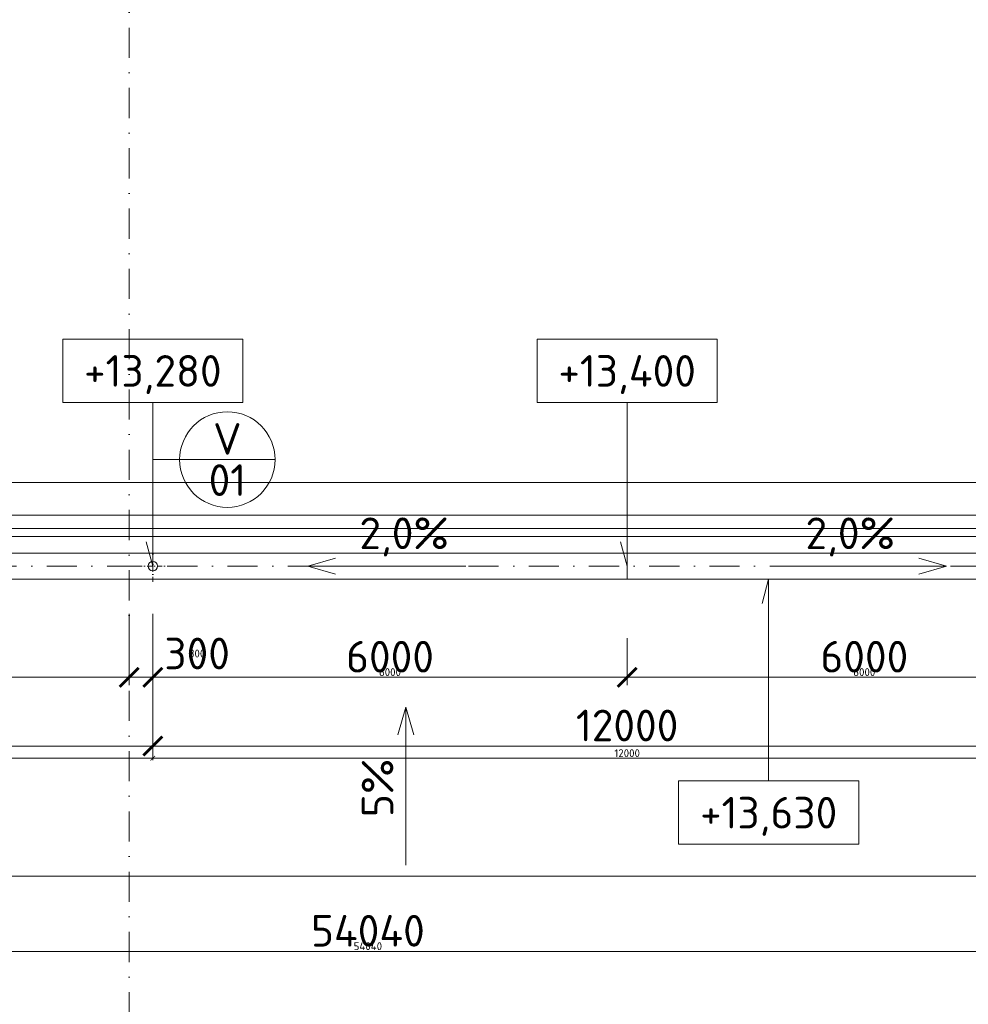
# Model space of a CAD drawing. Header units: millimetres. Extents: x -1695604 to 5289369, y -1488057 to 2187451.
# Tile 176 of 256: x 101166 to 113166, y 225760 to 238208. Entities that reach past the tile are written whole.
import ezdxf
from ezdxf.enums import TextEntityAlignment as Align

# ---------------------------------------------------------------- set-up
doc = ezdxf.new("R2010")
doc.units = ezdxf.units.MM
doc.linetypes.add('CENTERX2', pattern=[101.6, 63.5, -12.7, 12.7, -12.7])
doc.linetypes.add('DASHDOT', pattern=[25.4, 12.7, -6.35, 0, -6.35])
doc.layers.get('Defpoints').update_dxf_attribs({"color": 8})
for name, color, linetype, lineweight in [('A99_N_kce-pohl', 1, 'Continuous', 9), ('A99_N_koty-200', 5, 'Continuous', 5), ('A99_N_koty-200 @ 200', 5, 'Continuous', 5), ('A99_N_koty-200 @ 50 (2)', 5, 'Continuous', 5), ('A99_N_koty-vysk', 160, 'Continuous', 5), ('A99_N_znaceni 200', 5, 'Continuous', 5), ('A99_S_kce-pohl', 7, 'Continuous', 5), ('A99_S_osy', 1, 'CENTERX2', 5)]:
    doc.layers.add(name, color=color, linetype=linetype, lineweight=lineweight)
doc.styles.add('A99_kota', font='isocpeur.ttf', dxfattribs={"height": 2})
doc.styles.add('A99_popis', font='isocpeur.ttf')
doc.styles.add('ad_popis 100', font='isocpeur.ttf', dxfattribs={"height": 200})
doc.dimstyles.new('A99_kota_200 new', dxfattribs={"dimscale": 200, "dimtxt": 2, "dimasz": 1.2, "dimexe": 0.5, "dimexo": 1.5, "dimgap": 0.3, "dimtad": 1, "dimdec": 0, "dimzin": 3, "dimdsep": 46, "dimtxsty": 'A99_kota', "dimblk": 'ARCHTICK', "dimcen": 2.5, "dimazin": 2, "dimtfac": 0.75, "dimtdec": 0, "dimtmove": 2, "dimatfit": 0, "dimfxl": 0, "dimtolj": 1, "dimtzin": 0, "dimlwd": 5, "dimlwe": 5, "dimarcsym": 0})

# ---------------------------------------------------------------- blocks, each defined once
blk = doc.blocks.new('_ArchTick')
at = {"color": 0, "linetype": 'ByBlock', "const_width": 0.15}
blk.add_lwpolyline([(-0.5, -0.5), (0.5, 0.5)], dxfattribs=at)
blk = doc.blocks.new('*D4385')
at = {"layer": 'A99_N_koty-200', "color": 0, "linetype": 'Continuous', "lineweight": 5, "transparency": 16777216}
for p, q in [((11930, 226580), (11930, 227480)), ((132620, 226580), (132620, 227480)), ((11930, 227380), (132620, 227380))]:
    blk.add_line(p, q, dxfattribs=at)
at = {"layer": 'Defpoints', "color": 0, "linetype": 'Continuous', "lineweight": 18, "transparency": 16777216}
for p in [(132620, 227380), (11930, 225255), (132620, 225255)]:
    blk.add_point(p, dxfattribs=at)
at = {"layer": 'A99_N_koty-200', "color": 0, "linetype": 'Continuous', "lineweight": 5, "transparency": 16777216, "xscale": 240, "yscale": 240, "zscale": 240, "rotation": 180}
blk.add_blockref('_ArchTick', (11930, 227380), dxfattribs=at)
at = {"layer": 'A99_N_koty-200', "color": 0, "linetype": 'Continuous', "lineweight": 5, "transparency": 16777216, "xscale": 240, "yscale": 240, "zscale": 240}
blk.add_blockref('_ArchTick', (132620, 227380), dxfattribs=at)
at = {"layer": 'A99_N_koty-200', "color": 0, "linetype": 'Continuous', "transparency": 16777216, "insert": (77020, 227680), "char_height": 400, "attachment_point": 5, "style": 'A99_kota'}
blk.add_mtext('\\A1;120690', dxfattribs=at)
blk = doc.blocks.new('*D4386')
at = {"layer": 'A99_N_koty-200', "color": 0, "linetype": 'Continuous', "lineweight": 5, "transparency": 16777216}
for p, q in [((11930, 227180), (11930, 227405)), ((11930, 227380), (132620, 227380)), ((132620, 227180), (132620, 227405))]:
    blk.add_line(p, q, dxfattribs=at)
at = {"layer": 'Defpoints', "color": 0, "linetype": 'Continuous', "lineweight": 18, "transparency": 16777216}
for p in [(132620, 227380), (11930, 225255), (132620, 225255)]:
    blk.add_point(p, dxfattribs=at)
at = {"layer": 'A99_N_koty-200', "color": 0, "linetype": 'Continuous', "lineweight": 5, "transparency": 16777216, "xscale": 60, "yscale": 60, "zscale": 60, "rotation": 180}
blk.add_blockref('_ArchTick', (11930, 227380), dxfattribs=at)
at = {"layer": 'A99_N_koty-200', "color": 0, "linetype": 'Continuous', "lineweight": 5, "transparency": 16777216, "xscale": 60, "yscale": 60, "zscale": 60}
blk.add_blockref('_ArchTick', (132620, 227380), dxfattribs=at)
at = {"layer": 'A99_N_koty-200', "color": 0, "linetype": 'Continuous', "transparency": 16777216, "insert": (72275, 227445), "char_height": 100, "attachment_point": 5, "style": 'A99_kota'}
blk.add_mtext('\\A1;120690', dxfattribs=at)
blk = doc.blocks.new('*U66')
at = {"color": 0, "linetype": 'ByBlock'}
for p, q in [((5.7, -4), (5.7, -14.35)), ((5.7, -14.35), (5.286, -12.805))]:
    blk.add_line(p, q, dxfattribs=at)
blk.add_lwpolyline([(0, -4), (11.4, -4), (11.4, 0), (0, 0)], close=True, dxfattribs=at)
at = {"color": 0, "linetype": 'ByBlock', "style": 'A99_kota'}
for tag, p in [('VYSKA', (5.7, -2.241)), ('VYSKA_POPIS1', (5.7, -6.041)), ('VYSKA_POPIS2', (5.9, -9.541)), ('VYSKA_POPIS3', (5.9, -13.041))]:
    blk.add_attdef(tag, text='', height=2, dxfattribs=at).set_placement(p, align=Align.MIDDLE)
blk = doc.blocks.new('*D4911')
at = {"layer": 'A99_N_koty-200', "color": 0, "linetype": 'Continuous', "lineweight": 5, "transparency": 16777216}
for p, q in [((102550, 230695), (102550, 229795)), ((102850, 230695), (102850, 229795)), ((102550, 229895), (102310, 229895)), ((102550, 229895), (102850, 229895)), ((102850, 229895), (103090, 229895))]:
    blk.add_line(p, q, dxfattribs=at)
at = {"layer": 'Defpoints', "color": 0, "linetype": 'Continuous', "lineweight": 18, "transparency": 16777216}
for p in [(102850, 231300), (102550, 231180), (102850, 229895)]:
    blk.add_point(p, dxfattribs=at)
at = {"layer": 'A99_N_koty-200', "color": 0, "linetype": 'Continuous', "lineweight": 5, "transparency": 16777216, "xscale": 240, "yscale": 240, "zscale": 240}
blk.add_blockref('_ArchTick', (102550, 229895), dxfattribs=at)
at = {"layer": 'A99_N_koty-200', "color": 0, "linetype": 'Continuous', "lineweight": 5, "transparency": 16777216, "xscale": 240, "yscale": 240, "zscale": 240, "rotation": 180}
blk.add_blockref('_ArchTick', (102850, 229895), dxfattribs=at)
at = {"layer": 'A99_N_koty-200', "color": 0, "linetype": 'Continuous', "transparency": 16777216, "insert": (103410, 230195), "char_height": 400, "attachment_point": 5, "style": 'A99_kota'}
blk.add_mtext('\\A1;300', dxfattribs=at)
blk = doc.blocks.new('*D4912')
at = {"layer": 'A99_N_koty-200', "color": 0, "linetype": 'Continuous', "lineweight": 5, "transparency": 16777216}
for p, q in [((102550, 230095), (102550, 229870)), ((102850, 230095), (102850, 229870)), ((102550, 229895), (102490, 229895)), ((102550, 229895), (102850, 229895)), ((102850, 229895), (102910, 229895))]:
    blk.add_line(p, q, dxfattribs=at)
at = {"layer": 'Defpoints', "color": 0, "linetype": 'Continuous', "lineweight": 18, "transparency": 16777216}
for p in [(102850, 231300), (102550, 231180), (102850, 229895)]:
    blk.add_point(p, dxfattribs=at)
at = {"layer": 'A99_N_koty-200', "color": 0, "linetype": 'Continuous', "lineweight": 5, "transparency": 16777216, "xscale": 60, "yscale": 60, "zscale": 60}
blk.add_blockref('_ArchTick', (102550, 229895), dxfattribs=at)
at = {"layer": 'A99_N_koty-200', "color": 0, "linetype": 'Continuous', "lineweight": 5, "transparency": 16777216, "xscale": 60, "yscale": 60, "zscale": 60, "rotation": 180}
blk.add_blockref('_ArchTick', (102850, 229895), dxfattribs=at)
at = {"layer": 'A99_N_koty-200', "color": 0, "linetype": 'Continuous', "transparency": 16777216, "insert": (103410, 230195), "char_height": 100, "attachment_point": 5, "style": 'A99_kota'}
blk.add_mtext('\\A1;300', dxfattribs=at)
blk = doc.blocks.new('*D4914')
at = {"layer": 'A99_N_koty-200', "color": 0, "linetype": 'Continuous', "lineweight": 5, "transparency": 16777216}
for p, q in [((102850, 229825), (102850, 228925)), ((114850, 229825), (114850, 228925)), ((102850, 229025), (114850, 229025))]:
    blk.add_line(p, q, dxfattribs=at)
at = {"layer": 'Defpoints', "color": 0, "linetype": 'Continuous', "lineweight": 18, "transparency": 16777216}
for p in [(102850, 231300), (114850, 231300), (114850, 229025)]:
    blk.add_point(p, dxfattribs=at)
at = {"layer": 'A99_N_koty-200', "color": 0, "linetype": 'Continuous', "lineweight": 5, "transparency": 16777216, "xscale": 240, "yscale": 240, "zscale": 240, "rotation": 180}
blk.add_blockref('_ArchTick', (102850, 229025), dxfattribs=at)
at = {"layer": 'A99_N_koty-200', "color": 0, "linetype": 'Continuous', "lineweight": 5, "transparency": 16777216, "xscale": 240, "yscale": 240, "zscale": 240}
blk.add_blockref('_ArchTick', (114850, 229025), dxfattribs=at)
at = {"layer": 'A99_N_koty-200', "color": 0, "linetype": 'Continuous', "transparency": 16777216, "insert": (108850, 229285), "char_height": 400, "attachment_point": 5, "style": 'A99_kota'}
blk.add_mtext('\\A1;12000', dxfattribs=at)
blk = doc.blocks.new('*D4915')
at = {"layer": 'A99_N_koty-200', "color": 0, "linetype": 'Continuous', "lineweight": 5, "transparency": 16777216}
for p, q in [((102850, 229070), (102850, 228845)), ((114850, 229070), (114850, 228845)), ((102850, 228870), (114850, 228870))]:
    blk.add_line(p, q, dxfattribs=at)
at = {"layer": 'Defpoints', "color": 0, "linetype": 'Continuous', "lineweight": 18, "transparency": 16777216}
for p in [(102850, 231300), (114850, 231300), (114850, 228870)]:
    blk.add_point(p, dxfattribs=at)
at = {"layer": 'A99_N_koty-200', "color": 0, "linetype": 'Continuous', "lineweight": 5, "transparency": 16777216, "xscale": 60, "yscale": 60, "zscale": 60, "rotation": 180}
blk.add_blockref('_ArchTick', (102850, 228870), dxfattribs=at)
at = {"layer": 'A99_N_koty-200', "color": 0, "linetype": 'Continuous', "lineweight": 5, "transparency": 16777216, "xscale": 60, "yscale": 60, "zscale": 60}
blk.add_blockref('_ArchTick', (114850, 228870), dxfattribs=at)
at = {"layer": 'A99_N_koty-200', "color": 0, "linetype": 'Continuous', "transparency": 16777216, "insert": (108850, 228935), "char_height": 100, "attachment_point": 5, "style": 'A99_kota'}
blk.add_mtext('\\A1;12000', dxfattribs=at)
blk = doc.blocks.new('*D4917')
at = {"layer": 'A99_N_koty-200', "color": 0, "linetype": 'Continuous', "lineweight": 5, "transparency": 16777216}
for p, q in [((102850, 230390), (102850, 229795)), ((108850, 230390), (108850, 229795)), ((102850, 229895), (108850, 229895))]:
    blk.add_line(p, q, dxfattribs=at)
at = {"layer": 'Defpoints', "color": 0, "linetype": 'Continuous', "lineweight": 18, "transparency": 16777216}
for p in [(102850, 230690), (108850, 230690), (108850, 229895)]:
    blk.add_point(p, dxfattribs=at)
at = {"layer": 'A99_N_koty-200', "color": 0, "linetype": 'Continuous', "lineweight": 5, "transparency": 16777216, "xscale": 240, "yscale": 240, "zscale": 240, "rotation": 180}
blk.add_blockref('_ArchTick', (102850, 229895), dxfattribs=at)
at = {"layer": 'A99_N_koty-200', "color": 0, "linetype": 'Continuous', "lineweight": 5, "transparency": 16777216, "xscale": 240, "yscale": 240, "zscale": 240}
blk.add_blockref('_ArchTick', (108850, 229895), dxfattribs=at)
at = {"layer": 'A99_N_koty-200', "color": 0, "linetype": 'Continuous', "transparency": 16777216, "insert": (105850, 230155), "char_height": 400, "attachment_point": 5, "style": 'A99_kota'}
blk.add_mtext('\\A1;6000', dxfattribs=at)
blk = doc.blocks.new('*D4918')
at = {"layer": 'A99_N_koty-200', "color": 0, "linetype": 'Continuous', "lineweight": 5, "transparency": 16777216}
for p, q in [((102850, 230095), (102850, 229870)), ((108850, 230095), (108850, 229870)), ((102850, 229895), (108850, 229895))]:
    blk.add_line(p, q, dxfattribs=at)
at = {"layer": 'Defpoints', "color": 0, "linetype": 'Continuous', "lineweight": 18, "transparency": 16777216}
for p in [(102850, 230690), (108850, 230690), (108850, 229895)]:
    blk.add_point(p, dxfattribs=at)
at = {"layer": 'A99_N_koty-200', "color": 0, "linetype": 'Continuous', "lineweight": 5, "transparency": 16777216, "xscale": 60, "yscale": 60, "zscale": 60, "rotation": 180}
blk.add_blockref('_ArchTick', (102850, 229895), dxfattribs=at)
at = {"layer": 'A99_N_koty-200', "color": 0, "linetype": 'Continuous', "lineweight": 5, "transparency": 16777216, "xscale": 60, "yscale": 60, "zscale": 60}
blk.add_blockref('_ArchTick', (108850, 229895), dxfattribs=at)
at = {"layer": 'A99_N_koty-200', "color": 0, "linetype": 'Continuous', "transparency": 16777216, "insert": (105850, 229960), "char_height": 100, "attachment_point": 5, "style": 'A99_kota'}
blk.add_mtext('\\A1;6000', dxfattribs=at)
blk = doc.blocks.new('*D4920')
at = {"layer": 'A99_N_koty-200', "color": 0, "linetype": 'Continuous', "lineweight": 5, "transparency": 16777216}
for p, q in [((108850, 230390), (108850, 229795)), ((114850, 230390), (114850, 229795)), ((114850, 229895), (108850, 229895))]:
    blk.add_line(p, q, dxfattribs=at)
at = {"layer": 'Defpoints', "color": 0, "linetype": 'Continuous', "lineweight": 18, "transparency": 16777216}
for p in [(108850, 230690), (114850, 230690), (108850, 229895)]:
    blk.add_point(p, dxfattribs=at)
at = {"layer": 'A99_N_koty-200', "color": 0, "linetype": 'Continuous', "lineweight": 5, "transparency": 16777216, "xscale": 240, "yscale": 240, "zscale": 240, "rotation": 180}
blk.add_blockref('_ArchTick', (108850, 229895), dxfattribs=at)
at = {"layer": 'A99_N_koty-200', "color": 0, "linetype": 'Continuous', "lineweight": 5, "transparency": 16777216, "xscale": 240, "yscale": 240, "zscale": 240}
blk.add_blockref('_ArchTick', (114850, 229895), dxfattribs=at)
at = {"layer": 'A99_N_koty-200', "color": 0, "linetype": 'Continuous', "transparency": 16777216, "insert": (111850, 230155), "char_height": 400, "attachment_point": 5, "style": 'A99_kota'}
blk.add_mtext('\\A1;6000', dxfattribs=at)
blk = doc.blocks.new('*D4921')
at = {"layer": 'A99_N_koty-200', "color": 0, "linetype": 'Continuous', "lineweight": 5, "transparency": 16777216}
for p, q in [((108850, 230095), (108850, 229870)), ((114850, 230095), (114850, 229870)), ((114850, 229895), (108850, 229895))]:
    blk.add_line(p, q, dxfattribs=at)
at = {"layer": 'Defpoints', "color": 0, "linetype": 'Continuous', "lineweight": 18, "transparency": 16777216}
for p in [(108850, 230690), (114850, 230690), (108850, 229895)]:
    blk.add_point(p, dxfattribs=at)
at = {"layer": 'A99_N_koty-200', "color": 0, "linetype": 'Continuous', "lineweight": 5, "transparency": 16777216, "xscale": 60, "yscale": 60, "zscale": 60, "rotation": 180}
blk.add_blockref('_ArchTick', (108850, 229895), dxfattribs=at)
at = {"layer": 'A99_N_koty-200', "color": 0, "linetype": 'Continuous', "lineweight": 5, "transparency": 16777216, "xscale": 60, "yscale": 60, "zscale": 60}
blk.add_blockref('_ArchTick', (114850, 229895), dxfattribs=at)
at = {"layer": 'A99_N_koty-200', "color": 0, "linetype": 'Continuous', "transparency": 16777216, "insert": (111850, 229960), "char_height": 100, "attachment_point": 5, "style": 'A99_kota'}
blk.add_mtext('\\A1;6000', dxfattribs=at)
blk = doc.blocks.new('*D4965')
at = {"layer": 'A99_N_koty-200', "color": 0, "linetype": 'Continuous', "lineweight": 5, "transparency": 16777216}
for p, q in [((90850, 229825), (90850, 228925)), ((102850, 229825), (102850, 228925)), ((90850, 229025), (102850, 229025))]:
    blk.add_line(p, q, dxfattribs=at)
at = {"layer": 'Defpoints', "color": 0, "linetype": 'Continuous', "lineweight": 18, "transparency": 16777216}
for p in [(90850, 231300), (102850, 231300), (102850, 229025)]:
    blk.add_point(p, dxfattribs=at)
at = {"layer": 'A99_N_koty-200', "color": 0, "linetype": 'Continuous', "lineweight": 5, "transparency": 16777216, "xscale": 240, "yscale": 240, "zscale": 240, "rotation": 180}
blk.add_blockref('_ArchTick', (90850, 229025), dxfattribs=at)
at = {"layer": 'A99_N_koty-200', "color": 0, "linetype": 'Continuous', "lineweight": 5, "transparency": 16777216, "xscale": 240, "yscale": 240, "zscale": 240}
blk.add_blockref('_ArchTick', (102850, 229025), dxfattribs=at)
at = {"layer": 'A99_N_koty-200', "color": 0, "linetype": 'Continuous', "transparency": 16777216, "insert": (96850, 229285), "char_height": 400, "attachment_point": 5, "style": 'A99_kota'}
blk.add_mtext('\\A1;12000', dxfattribs=at)
blk = doc.blocks.new('*D4966')
at = {"layer": 'A99_N_koty-200', "color": 0, "linetype": 'Continuous', "lineweight": 5, "transparency": 16777216}
for p, q in [((90850, 229070), (90850, 228845)), ((102850, 229070), (102850, 228845)), ((90850, 228870), (102850, 228870))]:
    blk.add_line(p, q, dxfattribs=at)
at = {"layer": 'Defpoints', "color": 0, "linetype": 'Continuous', "lineweight": 18, "transparency": 16777216}
for p in [(90850, 231300), (102850, 231300), (102850, 228870)]:
    blk.add_point(p, dxfattribs=at)
at = {"layer": 'A99_N_koty-200', "color": 0, "linetype": 'Continuous', "lineweight": 5, "transparency": 16777216, "xscale": 60, "yscale": 60, "zscale": 60, "rotation": 180}
blk.add_blockref('_ArchTick', (90850, 228870), dxfattribs=at)
at = {"layer": 'A99_N_koty-200', "color": 0, "linetype": 'Continuous', "lineweight": 5, "transparency": 16777216, "xscale": 60, "yscale": 60, "zscale": 60}
blk.add_blockref('_ArchTick', (102850, 228870), dxfattribs=at)
at = {"layer": 'A99_N_koty-200', "color": 0, "linetype": 'Continuous', "transparency": 16777216, "insert": (96850, 228935), "char_height": 100, "attachment_point": 5, "style": 'A99_kota'}
blk.add_mtext('\\A1;12000', dxfattribs=at)
blk = doc.blocks.new('*D4971')
at = {"layer": 'A99_N_koty-200', "color": 0, "linetype": 'Continuous', "lineweight": 5, "transparency": 16777216}
for p, q in [((96850, 230390), (96850, 229795)), ((102850, 230390), (102850, 229795)), ((102850, 229895), (96850, 229895))]:
    blk.add_line(p, q, dxfattribs=at)
at = {"layer": 'Defpoints', "color": 0, "linetype": 'Continuous', "lineweight": 18, "transparency": 16777216}
for p in [(96850, 230690), (102850, 230690), (96850, 229895)]:
    blk.add_point(p, dxfattribs=at)
at = {"layer": 'A99_N_koty-200', "color": 0, "linetype": 'Continuous', "lineweight": 5, "transparency": 16777216, "xscale": 240, "yscale": 240, "zscale": 240, "rotation": 180}
blk.add_blockref('_ArchTick', (96850, 229895), dxfattribs=at)
at = {"layer": 'A99_N_koty-200', "color": 0, "linetype": 'Continuous', "lineweight": 5, "transparency": 16777216, "xscale": 240, "yscale": 240, "zscale": 240}
blk.add_blockref('_ArchTick', (102850, 229895), dxfattribs=at)
at = {"layer": 'A99_N_koty-200', "color": 0, "linetype": 'Continuous', "transparency": 16777216, "insert": (99850, 230155), "char_height": 400, "attachment_point": 5, "style": 'A99_kota'}
blk.add_mtext('\\A1;6000', dxfattribs=at)
blk = doc.blocks.new('*D4972')
at = {"layer": 'A99_N_koty-200', "color": 0, "linetype": 'Continuous', "lineweight": 5, "transparency": 16777216}
for p, q in [((96850, 230095), (96850, 229870)), ((102850, 230095), (102850, 229870)), ((102850, 229895), (96850, 229895))]:
    blk.add_line(p, q, dxfattribs=at)
at = {"layer": 'Defpoints', "color": 0, "linetype": 'Continuous', "lineweight": 18, "transparency": 16777216}
for p in [(96850, 230690), (102850, 230690), (96850, 229895)]:
    blk.add_point(p, dxfattribs=at)
at = {"layer": 'A99_N_koty-200', "color": 0, "linetype": 'Continuous', "lineweight": 5, "transparency": 16777216, "xscale": 60, "yscale": 60, "zscale": 60, "rotation": 180}
blk.add_blockref('_ArchTick', (96850, 229895), dxfattribs=at)
at = {"layer": 'A99_N_koty-200', "color": 0, "linetype": 'Continuous', "lineweight": 5, "transparency": 16777216, "xscale": 60, "yscale": 60, "zscale": 60}
blk.add_blockref('_ArchTick', (102850, 229895), dxfattribs=at)
at = {"layer": 'A99_N_koty-200', "color": 0, "linetype": 'Continuous', "transparency": 16777216, "insert": (99850, 229960), "char_height": 100, "attachment_point": 5, "style": 'A99_kota'}
blk.add_mtext('\\A1;6000', dxfattribs=at)
blk = doc.blocks.new('*U20')
at = {"color": 0, "linetype": 'ByBlock'}
blk.add_line((-3.02, 0), (3.02, 0), dxfattribs=at)
blk.add_circle((0, 0), 3.02, dxfattribs=at)
at = {"color": 0, "linetype": 'ByBlock', "style": 'A99_popis'}
for tag, p in [('KATEGORIE', (0, 1.31)), ('PRVEK', (0, -1.298))]:
    blk.add_attdef(tag, text='', height=2, dxfattribs=at).set_placement(p, align=Align.MIDDLE_CENTER)
blk = doc.blocks.new('*D5730')
at = {"layer": 'A99_N_koty-200', "color": 0, "linetype": 'Continuous', "lineweight": 5, "transparency": 16777216}
for p, q in [((78550, 225630), (78550, 226530)), ((132590, 226430), (78550, 226430)), ((132590, 225630), (132590, 226530))]:
    blk.add_line(p, q, dxfattribs=at)
at = {"layer": 'Defpoints', "color": 0, "linetype": 'Continuous', "lineweight": 18, "transparency": 16777216}
for p in [(78550, 226430), (78550, 225255), (132590, 225255)]:
    blk.add_point(p, dxfattribs=at)
at = {"layer": 'A99_N_koty-200', "color": 0, "linetype": 'Continuous', "lineweight": 5, "transparency": 16777216, "xscale": 240, "yscale": 240, "zscale": 240, "rotation": 180}
blk.add_blockref('_ArchTick', (78550, 226430), dxfattribs=at)
at = {"layer": 'A99_N_koty-200', "color": 0, "linetype": 'Continuous', "lineweight": 5, "transparency": 16777216, "xscale": 240, "yscale": 240, "zscale": 240}
blk.add_blockref('_ArchTick', (132590, 226430), dxfattribs=at)
at = {"layer": 'A99_N_koty-200', "color": 0, "linetype": 'Continuous', "transparency": 16777216, "insert": (105570, 226690), "char_height": 400, "attachment_point": 5, "style": 'A99_kota'}
blk.add_mtext('\\A1;54040', dxfattribs=at)
blk = doc.blocks.new('*D5731')
at = {"layer": 'A99_N_koty-200', "color": 0, "linetype": 'Continuous', "lineweight": 5, "transparency": 16777216}
for p, q in [((78550, 226230), (78550, 226455)), ((132590, 226430), (78550, 226430)), ((132590, 226230), (132590, 226455))]:
    blk.add_line(p, q, dxfattribs=at)
at = {"layer": 'Defpoints', "color": 0, "linetype": 'Continuous', "lineweight": 18, "transparency": 16777216}
for p in [(78550, 226430), (78550, 225255), (132590, 225255)]:
    blk.add_point(p, dxfattribs=at)
at = {"layer": 'A99_N_koty-200', "color": 0, "linetype": 'Continuous', "lineweight": 5, "transparency": 16777216, "xscale": 60, "yscale": 60, "zscale": 60, "rotation": 180}
blk.add_blockref('_ArchTick', (78550, 226430), dxfattribs=at)
at = {"layer": 'A99_N_koty-200', "color": 0, "linetype": 'Continuous', "lineweight": 5, "transparency": 16777216, "xscale": 60, "yscale": 60, "zscale": 60}
blk.add_blockref('_ArchTick', (132590, 226430), dxfattribs=at)
at = {"layer": 'A99_N_koty-200', "color": 0, "linetype": 'Continuous', "transparency": 16777216, "insert": (105570, 226495), "char_height": 100, "attachment_point": 5, "style": 'A99_kota'}
blk.add_mtext('\\A1;54040', dxfattribs=at)
blk = doc.blocks.new('*U67')
at = {"color": 0, "linetype": 'ByBlock'}
for p, q in [((5.7, 12.75), (5.286, 11.205)), ((5.7, 0), (5.7, 12.75))]:
    blk.add_line(p, q, dxfattribs=at)
blk.add_lwpolyline([(0, -4), (11.4, -4), (11.4, 0), (0, 0)], close=True, dxfattribs=at)
at = {"color": 0, "linetype": 'ByBlock', "style": 'A99_kota'}
for tag, p in [('VYSKA', (5.7, -2.241)), ('VYSKA_POPIS1', (5.7, -6.041)), ('VYSKA_POPIS2', (5.9, -9.541)), ('VYSKA_POPIS3', (5.9, -13.041))]:
    blk.add_attdef(tag, text='', height=2, dxfattribs=at).set_placement(p, align=Align.MIDDLE)
blk = doc.blocks.new('*U5917')
at = {"layer": 'A99_N_koty-200 @ 200', "linetype": 'Continuous'}
dim = blk.add_linear_dim(base=(132620, 227380), p1=(11930, 225255), p2=(132620, 225255), dimstyle='A99_kota_200 new', override={"dimscale": 200, "dimtix": 1, "dimtofl": 1, "dimtmove": 2, "dimatfit": 0}, dxfattribs=at)
dim.commit()
dim.dimension.update_dxf_attribs({"geometry": '*D4385', "text_midpoint": (77020, 227680), "dimtype": 128})
at = {"layer": 'A99_N_koty-200 @ 50 (2)', "linetype": 'Continuous'}
dim = blk.add_linear_dim(base=(132620, 227380), p1=(11930, 225255), p2=(132620, 225255), dimstyle='A99_kota_200 new', override={"dimscale": 50, "dimtix": 1, "dimtofl": 1, "dimtmove": 2, "dimatfit": 0}, dxfattribs=at)
dim.commit()
dim.dimension.update_dxf_attribs({"geometry": '*D4386', "text_midpoint": (72275, 227445)})
blk = doc.blocks.new('*U6058')
at = {"layer": 'A99_N_koty-200 @ 200', "linetype": 'Continuous'}
dim = blk.add_linear_dim(base=(102850, 229895), p1=(102550, 231180), p2=(102850, 231300), dimstyle='A99_kota_200 new', override={"dimscale": 200, "dimtix": 1, "dimtofl": 1, "dimtmove": 2, "dimatfit": 0}, dxfattribs=at)
dim.commit()
dim.dimension.update_dxf_attribs({"geometry": '*D4911', "text_midpoint": (103410, 230195), "dimtype": 128})
at = {"layer": 'A99_N_koty-200 @ 50 (2)', "linetype": 'Continuous'}
dim = blk.add_linear_dim(base=(102850, 229895), p1=(102550, 231180), p2=(102850, 231300), dimstyle='A99_kota_200 new', override={"dimscale": 50, "dimtix": 1, "dimtofl": 1, "dimtmove": 2, "dimatfit": 0}, dxfattribs=at)
dim.commit()
dim.dimension.update_dxf_attribs({"geometry": '*D4912', "text_midpoint": (103410, 230195), "dimtype": 128})
blk = doc.blocks.new('*U6059')
at = {"layer": 'A99_N_koty-200 @ 200', "linetype": 'Continuous'}
dim = blk.add_linear_dim(base=(114850, 229025), p1=(102850, 231300), p2=(114850, 231300), dimstyle='A99_kota_200 new', override={"dimscale": 200, "dimtix": 1, "dimtofl": 1, "dimtmove": 2, "dimatfit": 0}, dxfattribs=at)
dim.commit()
dim.dimension.update_dxf_attribs({"geometry": '*D4914', "text_midpoint": (108850, 229285)})
at = {"layer": 'A99_N_koty-200 @ 50 (2)', "linetype": 'Continuous'}
dim = blk.add_linear_dim(base=(114850, 228870), p1=(102850, 231300), p2=(114850, 231300), dimstyle='A99_kota_200 new', override={"dimscale": 50, "dimtix": 1, "dimtofl": 1, "dimtmove": 2, "dimatfit": 0}, dxfattribs=at)
dim.commit()
dim.dimension.update_dxf_attribs({"geometry": '*D4915', "text_midpoint": (108850, 228935)})
blk = doc.blocks.new('*U6060')
at = {"layer": 'A99_N_koty-200 @ 200', "linetype": 'Continuous'}
dim = blk.add_linear_dim(base=(108850, 229895), p1=(102850, 230690), p2=(108850, 230690), dimstyle='A99_kota_200 new', override={"dimscale": 200, "dimtix": 1, "dimtofl": 1, "dimtmove": 2, "dimatfit": 0}, dxfattribs=at)
dim.commit()
dim.dimension.update_dxf_attribs({"geometry": '*D4917', "text_midpoint": (105850, 230155)})
at = {"layer": 'A99_N_koty-200 @ 50 (2)', "linetype": 'Continuous'}
dim = blk.add_linear_dim(base=(108850, 229895), p1=(102850, 230690), p2=(108850, 230690), dimstyle='A99_kota_200 new', override={"dimscale": 50, "dimtix": 1, "dimtofl": 1, "dimtmove": 2, "dimatfit": 0}, dxfattribs=at)
dim.commit()
dim.dimension.update_dxf_attribs({"geometry": '*D4918', "text_midpoint": (105850, 229960)})
blk = doc.blocks.new('*U6061')
at = {"layer": 'A99_N_koty-200 @ 200', "linetype": 'Continuous'}
dim = blk.add_linear_dim(base=(108850, 229895), p1=(114850, 230690), p2=(108850, 230690), angle=180, dimstyle='A99_kota_200 new', override={"dimscale": 200, "dimtix": 1, "dimtofl": 1, "dimtmove": 2, "dimatfit": 0}, dxfattribs=at)
dim.commit()
dim.dimension.update_dxf_attribs({"geometry": '*D4920', "text_midpoint": (111850, 230155)})
at = {"layer": 'A99_N_koty-200 @ 50 (2)', "linetype": 'Continuous'}
dim = blk.add_linear_dim(base=(108850, 229895), p1=(114850, 230690), p2=(108850, 230690), angle=180, dimstyle='A99_kota_200 new', override={"dimscale": 50, "dimtix": 1, "dimtofl": 1, "dimtmove": 2, "dimatfit": 0}, dxfattribs=at)
dim.commit()
dim.dimension.update_dxf_attribs({"geometry": '*D4921', "text_midpoint": (111850, 229960)})
blk = doc.blocks.new('*U6076')
at = {"layer": 'A99_N_koty-200 @ 200', "linetype": 'Continuous'}
dim = blk.add_linear_dim(base=(102850, 229025), p1=(90850, 231300), p2=(102850, 231300), dimstyle='A99_kota_200 new', override={"dimscale": 200, "dimtix": 1, "dimtofl": 1, "dimtmove": 2, "dimatfit": 0}, dxfattribs=at)
dim.commit()
dim.dimension.update_dxf_attribs({"geometry": '*D4965', "text_midpoint": (96850, 229285)})
at = {"layer": 'A99_N_koty-200 @ 50 (2)', "linetype": 'Continuous'}
dim = blk.add_linear_dim(base=(102850, 228870), p1=(90850, 231300), p2=(102850, 231300), dimstyle='A99_kota_200 new', override={"dimscale": 50, "dimtix": 1, "dimtofl": 1, "dimtmove": 2, "dimatfit": 0}, dxfattribs=at)
dim.commit()
dim.dimension.update_dxf_attribs({"geometry": '*D4966', "text_midpoint": (96850, 228935)})
blk = doc.blocks.new('*U6078')
at = {"layer": 'A99_N_koty-200 @ 200', "linetype": 'Continuous'}
dim = blk.add_linear_dim(base=(96850, 229895), p1=(102850, 230690), p2=(96850, 230690), angle=180, dimstyle='A99_kota_200 new', override={"dimscale": 200, "dimtix": 1, "dimtofl": 1, "dimtmove": 2, "dimatfit": 0}, dxfattribs=at)
dim.commit()
dim.dimension.update_dxf_attribs({"geometry": '*D4971', "text_midpoint": (99850, 230155)})
at = {"layer": 'A99_N_koty-200 @ 50 (2)', "linetype": 'Continuous'}
dim = blk.add_linear_dim(base=(96850, 229895), p1=(102850, 230690), p2=(96850, 230690), angle=180, dimstyle='A99_kota_200 new', override={"dimscale": 50, "dimtix": 1, "dimtofl": 1, "dimtmove": 2, "dimatfit": 0}, dxfattribs=at)
dim.commit()
dim.dimension.update_dxf_attribs({"geometry": '*D4972', "text_midpoint": (99850, 229960)})
blk = doc.blocks.new('*U6360')
at = {"layer": 'A99_N_koty-200 @ 200', "linetype": 'Continuous'}
dim = blk.add_linear_dim(base=(78550, 226430), p1=(132590, 225255), p2=(78550, 225255), angle=180, dimstyle='A99_kota_200 new', override={"dimscale": 200, "dimtix": 1, "dimtofl": 1, "dimtmove": 2, "dimatfit": 0}, dxfattribs=at)
dim.commit()
dim.dimension.update_dxf_attribs({"geometry": '*D5730', "text_midpoint": (105570, 226690)})
at = {"layer": 'A99_N_koty-200 @ 50 (2)', "linetype": 'Continuous'}
dim = blk.add_linear_dim(base=(78550, 226430), p1=(132590, 225255), p2=(78550, 225255), angle=180, dimstyle='A99_kota_200 new', override={"dimscale": 50, "dimtix": 1, "dimtofl": 1, "dimtmove": 2, "dimatfit": 0}, dxfattribs=at)
dim.commit()
dim.dimension.update_dxf_attribs({"geometry": '*D5731', "text_midpoint": (105570, 226495)})

msp = doc.modelspace()

# ---------------------------------------------------------------- linework, layer by layer
at = {"layer": 'A99_N_kce-pohl', "linetype": 'Continuous', "ltscale": 25}
msp.add_lwpolyline([(138440, 231135), (138440, 231465), (6000, 231465), (6000, 231135)], close=True, dxfattribs=at)
at = {"layer": 'A99_N_kce-pohl', "linetype": 'DASHDOT', "lineweight": 5, "ltscale": 5}
for points in [[(102850, 231100), (102850, 231500)], [(102650, 231300), (103050, 231300)]]:
    msp.add_lwpolyline(points, dxfattribs=at)
at = {"layer": 'A99_N_kce-pohl', "linetype": 'Continuous', "lineweight": 5}
msp.add_lwpolyline([(108850, 231135), (108850, 231465)], dxfattribs=at)
at = {"layer": 'A99_N_kce-pohl', "linetype": 'Continuous'}
msp.add_circle((102850, 231300), 60, dxfattribs=at)
at = {"layer": 'A99_N_koty-vysk'}
for points in [[(104810, 231300), (105160, 231400)], [(112890, 231300), (112540, 231400)], [(104810, 231300), (106810, 231300)], [(104810, 231300), (105160, 231200)], [(112890, 231300), (110890, 231300)], [(112890, 231300), (112540, 231200)], [(106050, 229518), (105950, 229168)], [(106050, 229518), (106050, 227518)], [(106050, 229518), (106150, 229168)]]:
    msp.add_lwpolyline(points, dxfattribs=at)
at = {"layer": 'A99_N_znaceni 200'}
msp.add_lwpolyline([(103188.5, 232646.5), (102850, 232646.5)], dxfattribs=at)
at = {"layer": 'A99_S_kce-pohl', "linetype": 'Continuous', "ltscale": 25}
for p, q in [((6000, 232355.1), (138440, 232355.1)), ((6000, 231945.1), (138440, 231945.1))]:
    msp.add_line(p, q, dxfattribs=at)
msp.add_lwpolyline([(5860, 231775), (138440, 231775), (138440, 231675), (5860, 231675)], close=True, dxfattribs=at)
at = {"layer": 'A99_S_osy', "linetype": 'DASHDOT', "lineweight": 5, "ltscale": 30}
for points in [[(102550, 250300), (102550, 146890)], [(152950, 231300), (4375, 231300)]]:
    msp.add_lwpolyline(points, dxfattribs=at)

# ---------------------------------------------------------------- block references
at = {"layer": 'A99_N_koty-200', "color": 3, "linetype": 'Continuous', "lineweight": 18}
for name in ['*U6076', '*U6058', '*U6059', '*U6078', '*U6060', '*U6061', '*U5917', '*U6360']:
    msp.add_blockref(name, (0, 0), dxfattribs=at)
at = {"layer": 'A99_N_koty-vysk', "xscale": 200, "yscale": 200, "zscale": 200}
for name, p, values in [('*U66', (101710, 234170), {'VYSKA': '+13,280'}), ('*U66', (107710, 234170), {'VYSKA': '+13,400'}), ('*U67', (109500, 228585), {'VYSKA': '+13,630'})]:
    msp.add_blockref(name, p, dxfattribs=at).add_auto_attribs(values)
at = {"layer": 'A99_N_znaceni 200', "xscale": 200, "yscale": 200, "zscale": 200}
msp.add_blockref('*U20', (103792.5, 232646.5), dxfattribs=at).add_auto_attribs({'KATEGORIE': 'V', 'PRVEK': '01'})

# ---------------------------------------------------------------- texts
at = {"layer": 'A99_N_koty-vysk', "char_height": 400, "style": 'ad_popis 100'}
for insert, attachment_point in [((105463, 231915), 1), ((112237, 231915), 3)]:
    msp.add_mtext_dynamic_manual_height_columns('2,0%', width=673.852, gutter_width=2000, heights=[0], dxfattribs=dict(at, insert=insert, attachment_point=attachment_point))
at = {"layer": 'A99_N_koty-vysk', "insert": (105492.7, 228865), "char_height": 400, "attachment_point": 3, "rotation": 90, "style": 'ad_popis 100'}
msp.add_mtext_dynamic_manual_height_columns('5%', width=140, gutter_width=2000, heights=[0], dxfattribs=at)

doc.saveas('drawing.dxf')
